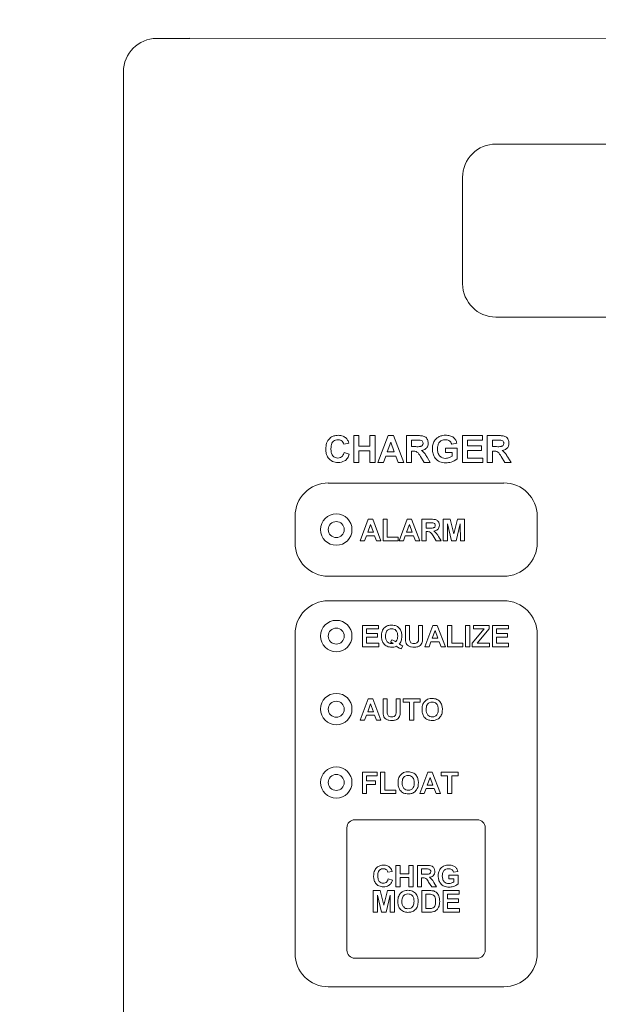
# Paper-space layout '2' of a CAD drawing. Header units: inches. Extents: x 1 to 109, y 1 to 85.
# Tile 113 of 134: x 52.61 to 54.42, y 56.09 to 59.18. Entities that reach past the tile are written whole.
import ezdxf

# ---------------------------------------------------------------- set-up
doc = ezdxf.new("R2010")
doc.units = ezdxf.units.IN
doc.header["$MEASUREMENT"] = 0
doc.styles.add('SLDTEXTSTYLE0', font='GOTHIC.TTF', dxfattribs={"width": 0.913})
doc.dimstyles.new('SLDDIMSTYLE1', dxfattribs={"dimtxt": 0.625, "dimasz": 0.65, "dimexe": 0, "dimexo": 0.0625, "dimgap": 0.15625, "dimtad": 0, "dimtih": 1, "dimtoh": 1, "dimlfac": 1.2, "dimrnd": 1e-09, "dimzin": 12, "dimdsep": 46, "dimtxsty": 'SLDTEXTSTYLE0', "dimblk1": 'NONE', "dimblk2": 'NONE', "dimsah": 1, "dimcen": 0.09, "dimadec": 0, "dimazin": 3, "dimtfac": 1, "dimtofl": 0, "dimtmove": 0, "dimatfit": 3, "dimldrblk": 'NONE', "dimfxl": 1, "dimfrac": 2, "dimtolj": 1, "dimtzin": 12, "dimarcsym": 0})

# ---------------------------------------------------------------- blocks, each defined once
blk = doc.blocks.new('_D_29')
at = {"color": 1, "linetype": 'Continuous', "lineweight": 0, "ltscale": 5}
for p, q in [((63.524, 65.2151), (63.524, 66.1994)), ((63.524, 65.2151), (64.1117, 64.2309)), ((64.1117, 64.2309), (64.1117, 42.2882))]:
    blk.add_line(p, q, dxfattribs=at)
at = {"color": 1, "linetype": 'Continuous', "lineweight": 0, "ltscale": 5, "insert": (63.2217, 66.1994), "char_height": 0.625, "attachment_point": 1, "rotation": 90, "style": 'SLDTEXTSTYLE0'}
blk.add_mtext('21.76', dxfattribs=at)
blk = doc.blocks.new('_NONE')
blk = doc.blocks.new('_D_30')
at = {"color": 1, "linetype": 'Continuous', "lineweight": 0, "ltscale": 5}
blk.add_line((64.5751, 42.3866), (64.5751, 66.1994), dxfattribs=at)
at = {"color": 1, "linetype": 'Continuous', "lineweight": 0, "ltscale": 5, "insert": (64.2728, 66.1994), "char_height": 0.625, "attachment_point": 1, "rotation": 90, "style": 'SLDTEXTSTYLE0'}
blk.add_mtext('22.31', dxfattribs=at)
blk = doc.blocks.new('_D_31')
at = {"color": 1, "linetype": 'Continuous', "lineweight": 0, "ltscale": 5}
for p, q in [((65.545, 65.2151), (65.545, 66.1994)), ((65.545, 65.2151), (65.0909, 64.2309)), ((65.0909, 64.2309), (65.0909, 63.3928))]:
    blk.add_line(p, q, dxfattribs=at)
at = {"color": 1, "linetype": 'Continuous', "lineweight": 0, "ltscale": 5, "insert": (65.2428, 66.1994), "char_height": 0.625, "attachment_point": 1, "rotation": 90, "style": 'SLDTEXTSTYLE0'}
blk.add_mtext('22.93', dxfattribs=at)

psp = doc.layouts.new('2')

# ---------------------------------------------------------------- linework, layer by layer
at = {"color": 7, "linetype": 'Continuous', "lineweight": 15, "ltscale": 5}
for p, q in [((53.0389, 59.1164), (53.143, 59.1164)), ((53.143, 59.1169), (53.143, 59.1164)), ((57.6222, 59.1165), (53.143, 59.1169)), ((52.9347, 54.2307), (52.9347, 59.0123)), ((56.5597, 58.786), (54.1014, 58.786)), ((53.9972, 58.6818), (53.9972, 58.3485)), ((54.1014, 58.2443), (56.5597, 58.2443)), ((53.656, 57.7889), (53.656, 57.8732)), ((53.656, 57.8732), (53.6722, 57.8732)), ((53.6722, 57.8732), (53.6722, 57.8397)), ((53.7068, 57.8397), (53.7068, 57.8732)), ((53.7068, 57.8732), (53.723, 57.8732)), ((53.723, 57.8732), (53.723, 57.7889)), ((53.7317, 57.7889), (53.7635, 57.8732)), ((53.7635, 57.8732), (53.7807, 57.8732)), ((53.7807, 57.8732), (53.8127, 57.7889)), ((53.8213, 57.7889), (53.8213, 57.8732)), ((53.8213, 57.8732), (53.8567, 57.8732)), ((53.8513, 57.8592), (53.8375, 57.8592)), ((53.8375, 57.8592), (53.8375, 57.8386)), ((53.9963, 57.8732), (54.059, 57.8732)), ((53.9963, 57.7889), (53.9963, 57.8732)), ((54.059, 57.8592), (54.0125, 57.8592)), ((54.0125, 57.8592), (54.0125, 57.8408)), ((54.059, 57.8732), (54.059, 57.8592)), ((54.0741, 57.7889), (54.0741, 57.8732)), ((54.0741, 57.8732), (54.1095, 57.8732)), ((54.1041, 57.8592), (54.0903, 57.8592)), ((54.0903, 57.8592), (54.0903, 57.8386)), ((53.6409, 57.8494), (53.6247, 57.8462)), ((53.6722, 57.8397), (53.7068, 57.8397)), ((53.7068, 57.8257), (53.6722, 57.8257)), ((53.6722, 57.8257), (53.6722, 57.7889)), ((53.7068, 57.7889), (53.7068, 57.8257)), ((53.7722, 57.8527), (53.7611, 57.8224)), ((53.7832, 57.8224), (53.7722, 57.8527)), ((53.8375, 57.8386), (53.8506, 57.8386)), ((53.9434, 57.8203), (53.9434, 57.8343)), ((53.9434, 57.8343), (53.9801, 57.8343)), ((53.979, 57.8494), (53.9628, 57.8462)), ((53.9801, 57.8343), (53.9801, 57.8005)), ((54.0125, 57.8408), (54.0557, 57.8408)), ((54.0557, 57.8268), (54.0125, 57.8268)), ((54.0125, 57.8268), (54.0125, 57.803)), ((54.0557, 57.8408), (54.0557, 57.8268)), ((54.0903, 57.8386), (54.1034, 57.8386)), ((53.6258, 57.8203), (53.642, 57.8149)), ((53.7561, 57.8084), (53.7489, 57.7889)), ((53.7884, 57.8084), (53.7561, 57.8084)), ((53.7611, 57.8224), (53.7832, 57.8224)), ((53.7955, 57.7889), (53.7884, 57.8084)), ((53.8412, 57.8246), (53.8375, 57.8246)), ((53.8375, 57.8246), (53.8375, 57.7889)), ((53.8769, 57.7889), (53.8649, 57.8081)), ((53.8857, 57.8056), (53.8959, 57.7889)), ((53.9639, 57.8203), (53.9434, 57.8203)), ((53.9639, 57.8093), (53.9639, 57.8203)), ((54.0125, 57.803), (54.0601, 57.803)), ((54.0601, 57.803), (54.0601, 57.7889)), ((54.0939, 57.8246), (54.0903, 57.8246)), ((54.0903, 57.8246), (54.0903, 57.7889)), ((54.1297, 57.7889), (54.1177, 57.8081)), ((54.1384, 57.8056), (54.1487, 57.7889)), ((53.6722, 57.7889), (53.656, 57.7889)), ((53.723, 57.7889), (53.7068, 57.7889)), ((53.7489, 57.7889), (53.7317, 57.7889)), ((53.8127, 57.7889), (53.7955, 57.7889)), ((53.8375, 57.7889), (53.8213, 57.7889)), ((53.8959, 57.7889), (53.8769, 57.7889)), ((54.0601, 57.7889), (53.9963, 57.7889)), ((54.0903, 57.7889), (54.0741, 57.7889)), ((54.1487, 57.7889), (54.1297, 57.7889)), ((54.1264, 57.7248), (53.5764, 57.7248)), ((53.4722, 57.6207), (53.4722, 57.5373)), ((53.6763, 57.5441), (53.7017, 57.6115)), ((53.7017, 57.6115), (53.7155, 57.6115)), ((53.7155, 57.6115), (53.7411, 57.5441)), ((53.748, 57.5441), (53.748, 57.6115)), ((53.748, 57.6115), (53.761, 57.6115)), ((53.761, 57.6115), (53.761, 57.5553)), ((53.7981, 57.5441), (53.8236, 57.6115)), ((53.8236, 57.6115), (53.8373, 57.6115)), ((53.8373, 57.6115), (53.8629, 57.5441)), ((53.8698, 57.5441), (53.8698, 57.6115)), ((53.8698, 57.6115), (53.8981, 57.6115)), ((53.9364, 57.5441), (53.9364, 57.6115)), ((53.9364, 57.6115), (53.9583, 57.6115)), ((53.9583, 57.6115), (53.9697, 57.5655)), ((53.9697, 57.5655), (53.981, 57.6115)), ((53.981, 57.6115), (54.0029, 57.6115)), ((54.0029, 57.6115), (54.0029, 57.5441)), ((54.2305, 57.5373), (54.2305, 57.6207)), ((53.7087, 57.5951), (53.6998, 57.5709)), ((53.7175, 57.5709), (53.7087, 57.5951)), ((53.8305, 57.5951), (53.8217, 57.5709)), ((53.8394, 57.5709), (53.8305, 57.5951)), ((53.8938, 57.6003), (53.8828, 57.6003)), ((53.8828, 57.6003), (53.8828, 57.5838)), ((53.8828, 57.5838), (53.8932, 57.5838)), ((53.9498, 57.5972), (53.9494, 57.5441)), ((53.9624, 57.5441), (53.9498, 57.5972)), ((53.9895, 57.5972), (53.9769, 57.5441)), ((53.99, 57.5441), (53.9895, 57.5972)), ((53.6958, 57.5596), (53.6901, 57.5441)), ((53.7216, 57.5596), (53.6958, 57.5596)), ((53.6998, 57.5709), (53.7175, 57.5709)), ((53.7273, 57.5441), (53.7216, 57.5596)), ((53.761, 57.5553), (53.7955, 57.5553)), ((53.7955, 57.5553), (53.7955, 57.5441)), ((53.8176, 57.5596), (53.8119, 57.5441)), ((53.8435, 57.5596), (53.8176, 57.5596)), ((53.8217, 57.5709), (53.8394, 57.5709)), ((53.8492, 57.5441), (53.8435, 57.5596)), ((53.8857, 57.5726), (53.8828, 57.5726)), ((53.8828, 57.5726), (53.8828, 57.5441)), ((53.9143, 57.5441), (53.9047, 57.5594)), ((53.9213, 57.5574), (53.9295, 57.5441)), ((53.6901, 57.5441), (53.6763, 57.5441)), ((53.7411, 57.5441), (53.7273, 57.5441)), ((53.7955, 57.5441), (53.748, 57.5441)), ((53.8119, 57.5441), (53.7981, 57.5441)), ((53.8629, 57.5441), (53.8492, 57.5441)), ((53.8828, 57.5441), (53.8698, 57.5441)), ((53.9295, 57.5441), (53.9143, 57.5441)), ((53.9494, 57.5441), (53.9364, 57.5441)), ((53.9769, 57.5441), (53.9624, 57.5441)), ((54.0029, 57.5441), (53.99, 57.5441)), ((53.5764, 57.4332), (54.1264, 57.4332)), ((54.1264, 57.3561), (53.5764, 57.3561)), ((53.6832, 57.2118), (53.6832, 57.2792)), ((53.6832, 57.2792), (53.7333, 57.2792)), ((53.7333, 57.2792), (53.7333, 57.2679)), ((53.818, 57.2792), (53.831, 57.2792)), ((53.818, 57.2434), (53.818, 57.2792)), ((53.831, 57.2792), (53.831, 57.2426)), ((53.8586, 57.2418), (53.8586, 57.2792)), ((53.8586, 57.2792), (53.8716, 57.2792)), ((53.8716, 57.2792), (53.8716, 57.2439)), ((53.8785, 57.2118), (53.904, 57.2792)), ((53.904, 57.2792), (53.9177, 57.2792)), ((53.9177, 57.2792), (53.9433, 57.2118)), ((53.9502, 57.2792), (53.9632, 57.2792)), ((53.9502, 57.2118), (53.9502, 57.2792)), ((53.9632, 57.2792), (53.9632, 57.223)), ((54.0064, 57.2118), (54.0064, 57.2792)), ((54.0064, 57.2792), (54.0194, 57.2792)), ((54.0194, 57.2792), (54.0194, 57.2118)), ((54.0315, 57.2679), (54.0315, 57.2792)), ((54.0315, 57.2792), (54.0807, 57.2792)), ((54.0807, 57.2792), (54.0807, 57.2679)), ((54.0902, 57.2118), (54.0902, 57.2792)), ((54.0902, 57.2792), (54.1404, 57.2792)), ((54.1404, 57.2792), (54.1404, 57.2679)), ((53.4722, 57.2519), (53.4722, 56.2519)), ((53.7333, 57.2679), (53.6961, 57.2679)), ((53.6961, 57.2679), (53.6961, 57.2532)), ((53.6961, 57.2532), (53.7307, 57.2532)), ((53.7307, 57.242), (53.6961, 57.242)), ((53.6961, 57.242), (53.6961, 57.223)), ((53.7307, 57.2532), (53.7307, 57.242)), ((53.9109, 57.2627), (53.9021, 57.2386)), ((53.9198, 57.2386), (53.9109, 57.2627)), ((54.0271, 57.2239), (54.0643, 57.2679)), ((54.0643, 57.2679), (54.0315, 57.2679)), ((54.0807, 57.2679), (54.0428, 57.223)), ((54.1404, 57.2679), (54.1032, 57.2679)), ((54.1032, 57.2679), (54.1032, 57.2532)), ((54.1032, 57.2532), (54.1378, 57.2532)), ((54.1378, 57.242), (54.1032, 57.242)), ((54.1032, 57.242), (54.1032, 57.223)), ((54.1378, 57.2532), (54.1378, 57.242)), ((54.2306, 56.2519), (54.2305, 57.2519)), ((53.7342, 57.2118), (53.6832, 57.2118)), ((53.6961, 57.223), (53.7342, 57.223)), ((53.7342, 57.223), (53.7342, 57.2118)), ((53.7713, 57.2265), (53.7751, 57.2342)), ((53.8094, 57.2152), (53.8044, 57.2057)), ((53.8923, 57.2118), (53.8785, 57.2118)), ((53.898, 57.2273), (53.8923, 57.2118)), ((53.9239, 57.2273), (53.898, 57.2273)), ((53.9021, 57.2386), (53.9198, 57.2386)), ((53.9296, 57.2118), (53.9239, 57.2273)), ((53.9433, 57.2118), (53.9296, 57.2118)), ((53.9978, 57.2118), (53.9502, 57.2118)), ((53.9632, 57.223), (53.9978, 57.223)), ((53.9978, 57.223), (53.9978, 57.2118)), ((54.0194, 57.2118), (54.0064, 57.2118)), ((54.0271, 57.2118), (54.0271, 57.2239)), ((54.0816, 57.2118), (54.0271, 57.2118)), ((54.0428, 57.223), (54.0816, 57.223)), ((54.0816, 57.223), (54.0816, 57.2118)), ((54.1412, 57.2118), (54.0902, 57.2118)), ((54.1032, 57.223), (54.1412, 57.223)), ((54.1412, 57.223), (54.1412, 57.2118)), ((53.6763, 56.9821), (53.7017, 57.0495)), ((53.7087, 57.0331), (53.6998, 57.0089)), ((53.7017, 57.0495), (53.7155, 57.0495)), ((53.7175, 57.0089), (53.7087, 57.0331)), ((53.7155, 57.0495), (53.7411, 56.9821)), ((53.748, 57.0495), (53.761, 57.0495)), ((53.748, 57.0137), (53.748, 57.0495)), ((53.761, 57.0495), (53.761, 57.0129)), ((53.7886, 57.0121), (53.7886, 57.0495)), ((53.7886, 57.0495), (53.8016, 57.0495)), ((53.8016, 57.0495), (53.8016, 57.0142)), ((53.8111, 57.0383), (53.8111, 57.0495)), ((53.8111, 57.0495), (53.8638, 57.0495)), ((53.831, 57.0383), (53.8111, 57.0383)), ((53.831, 56.9821), (53.831, 57.0383)), ((53.8638, 57.0383), (53.8439, 57.0383)), ((53.8439, 57.0383), (53.8439, 56.9821)), ((53.8638, 57.0495), (53.8638, 57.0383)), ((53.6958, 56.9976), (53.6901, 56.9821)), ((53.7216, 56.9976), (53.6958, 56.9976)), ((53.6998, 57.0089), (53.7175, 57.0089)), ((53.7273, 56.9821), (53.7216, 56.9976)), ((53.6901, 56.9821), (53.6763, 56.9821)), ((53.7411, 56.9821), (53.7273, 56.9821)), ((53.8439, 56.9821), (53.831, 56.9821)), ((53.6832, 56.7524), (53.6832, 56.8198)), ((53.6832, 56.8198), (53.729, 56.8198)), ((53.729, 56.8086), (53.6961, 56.8086)), ((53.6961, 56.8086), (53.6961, 56.7922)), ((53.729, 56.8198), (53.729, 56.8086)), ((53.7402, 56.7524), (53.7402, 56.8198)), ((53.7402, 56.8198), (53.7532, 56.8198)), ((53.7532, 56.8198), (53.7532, 56.7637)), ((53.8629, 56.7524), (53.8884, 56.8198)), ((53.8884, 56.8198), (53.9022, 56.8198)), ((53.9022, 56.8198), (53.9278, 56.7524)), ((53.9303, 56.8086), (53.9303, 56.8198)), ((53.9303, 56.8198), (53.9831, 56.8198)), ((53.9502, 56.8086), (53.9303, 56.8086)), ((53.9502, 56.7524), (53.9502, 56.8086)), ((53.9831, 56.8086), (53.9632, 56.8086)), ((53.9632, 56.8086), (53.9632, 56.7524)), ((53.9831, 56.8198), (53.9831, 56.8086)), ((53.6961, 56.7922), (53.7247, 56.7922)), ((53.7247, 56.7809), (53.6961, 56.7809)), ((53.6961, 56.7809), (53.6961, 56.7524)), ((53.7247, 56.7922), (53.7247, 56.7809)), ((53.8953, 56.8034), (53.8865, 56.7792)), ((53.8865, 56.7792), (53.9042, 56.7792)), ((53.9042, 56.7792), (53.8953, 56.8034)), ((53.6961, 56.7524), (53.6832, 56.7524)), ((53.7878, 56.7524), (53.7402, 56.7524)), ((53.7532, 56.7637), (53.7878, 56.7637)), ((53.7878, 56.7637), (53.7878, 56.7524)), ((53.8768, 56.7524), (53.8629, 56.7524)), ((53.8825, 56.768), (53.8768, 56.7524)), ((53.9083, 56.768), (53.8825, 56.768)), ((53.914, 56.7524), (53.9083, 56.768)), ((53.9278, 56.7524), (53.914, 56.7524)), ((53.9632, 56.7524), (53.9502, 56.7524)), ((54.0431, 56.6707), (53.6597, 56.6707)), ((53.6347, 56.6457), (53.6347, 56.2623)), ((54.0681, 56.2623), (54.0681, 56.6457)), ((53.7762, 56.5088), (53.7632, 56.5062)), ((53.7883, 56.4604), (53.7883, 56.5278)), ((53.7883, 56.5278), (53.8013, 56.5278)), ((53.8013, 56.5278), (53.8013, 56.5011)), ((53.8013, 56.5011), (53.8289, 56.5011)), ((53.8289, 56.5011), (53.8289, 56.5278)), ((53.8289, 56.5278), (53.8419, 56.5278)), ((53.8419, 56.5278), (53.8419, 56.4604)), ((53.8557, 56.4604), (53.8557, 56.5278)), ((53.8557, 56.5278), (53.884, 56.5278)), ((53.8797, 56.5166), (53.8687, 56.5166)), ((53.8687, 56.5166), (53.8687, 56.5002)), ((53.8687, 56.5002), (53.8791, 56.5002)), ((53.9819, 56.5088), (53.9689, 56.5062)), ((53.7641, 56.4855), (53.7771, 56.4812)), ((53.8289, 56.4898), (53.8013, 56.4898)), ((53.8013, 56.4898), (53.8013, 56.4604)), ((53.8289, 56.4604), (53.8289, 56.4898)), ((53.8716, 56.489), (53.8687, 56.489)), ((53.8687, 56.489), (53.8687, 56.4604)), ((53.9002, 56.4604), (53.8906, 56.4757)), ((53.9072, 56.4738), (53.9153, 56.4604)), ((53.9534, 56.4855), (53.9534, 56.4967)), ((53.9534, 56.4967), (53.9828, 56.4967)), ((53.9698, 56.4855), (53.9534, 56.4855)), ((53.9698, 56.4767), (53.9698, 56.4855)), ((53.9828, 56.4967), (53.9828, 56.4697)), ((53.717, 56.3815), (53.717, 56.4489)), ((53.717, 56.4489), (53.7389, 56.4489)), ((53.7389, 56.4489), (53.7503, 56.4029)), ((53.7503, 56.4029), (53.7616, 56.4489)), ((53.7616, 56.4489), (53.7836, 56.4489)), ((53.7836, 56.4489), (53.7836, 56.3815)), ((53.8013, 56.4604), (53.7883, 56.4604)), ((53.8419, 56.4604), (53.8289, 56.4604)), ((53.8687, 56.4604), (53.8557, 56.4604)), ((53.8691, 56.4489), (53.8938, 56.4489)), ((53.8691, 56.3815), (53.8691, 56.4489)), ((53.9153, 56.4604), (53.9002, 56.4604)), ((53.9365, 56.3815), (53.9365, 56.4489)), ((53.9365, 56.4489), (53.9866, 56.4489)), ((53.9866, 56.4489), (53.9866, 56.4377)), ((53.7304, 56.4346), (53.73, 56.3815)), ((53.7431, 56.3815), (53.7304, 56.4346)), ((53.7702, 56.4346), (53.7575, 56.3815)), ((53.7706, 56.3815), (53.7702, 56.4346)), ((53.8885, 56.4377), (53.8821, 56.4377)), ((53.8821, 56.4377), (53.8821, 56.3927)), ((53.9866, 56.4377), (53.9495, 56.4377)), ((53.9495, 56.4377), (53.9495, 56.423)), ((53.9495, 56.423), (53.9841, 56.423)), ((53.9841, 56.4117), (53.9495, 56.4117)), ((53.9495, 56.4117), (53.9495, 56.3927)), ((53.9841, 56.423), (53.9841, 56.4117)), ((53.73, 56.3815), (53.717, 56.3815)), ((53.7575, 56.3815), (53.7431, 56.3815)), ((53.7836, 56.3815), (53.7706, 56.3815)), ((53.8946, 56.3815), (53.8691, 56.3815)), ((53.8821, 56.3927), (53.8927, 56.3927)), ((53.9875, 56.3815), (53.9365, 56.3815)), ((53.9495, 56.3927), (53.9875, 56.3927)), ((53.9875, 56.3927), (53.9875, 56.3815)), ((53.6597, 56.2373), (54.0431, 56.2373)), ((53.5764, 56.1477), (54.1264, 56.1477))]:
    psp.add_line(p, q, dxfattribs=at)
at = {"color": 7, "linetype": 'Continuous', "lineweight": 15, "ltscale": 25}
for centre, radius in [((53.6014, 57.579), 0.0492), ((53.6014, 57.579), 0.025), ((53.6014, 57.2457), 0.0492), ((53.6014, 57.2456), 0.025), ((53.6014, 57.017), 0.0492), ((53.6014, 57.0165), 0.025), ((53.6014, 56.7873), 0.0492), ((53.6014, 56.7873), 0.025)]:
    psp.add_circle(centre, radius, dxfattribs=at)
for centre, radius, start, end in [((53.0389, 59.0123), 0.1042, 90.0063, 180.0004), ((54.1014, 58.6818), 0.1042, 90.0004, 180.0004), ((54.1014, 58.3485), 0.1042, 180.0004, 270.0004), ((53.5764, 57.6207), 0.1042, 90.0008, 180.0008), ((54.1264, 57.6207), 0.1042, 0.0008, 90.0008), ((53.5764, 57.5373), 0.1042, 180.0008, 270.0008), ((54.1264, 57.5373), 0.1042, 270.0008, 0.0008), ((53.5764, 57.2519), 0.1042, 90.0008, 180.0004), ((54.1264, 57.2519), 0.1042, 0.0008, 90.0008), ((53.6597, 56.6457), 0.025, 90.0004, 180.0004), ((54.0431, 56.6457), 0.025, 0.0008, 90.0004), ((53.6597, 56.2623), 0.025, 180.0004, 270.0008), ((54.0431, 56.2623), 0.025, 270.0008, 0.0008), ((53.5764, 56.2519), 0.1042, 180.0004, 270.0008), ((54.1264, 56.2519), 0.1042, 270.0008, 0.0008)]:
    psp.add_arc(centre, radius, start, end, dxfattribs=at)
at = {"color": 7, "linetype": 'Continuous', "lineweight": 15, "ltscale": 5}
for points, knots in [([(53.5685, 57.8309), (53.5689, 57.8371), (53.5697, 57.8494), (53.5791, 57.8646), (53.593, 57.8731), (53.6027, 57.8739), (53.6075, 57.8743)], [0, 0, 0, 0, 0.280688, 0.559622, 0.779535, 1, 1, 1, 1]), ([(53.6064, 57.8602), (53.6039, 57.86), (53.5989, 57.8597), (53.5922, 57.8557), (53.5854, 57.8468), (53.585, 57.8382), (53.5847, 57.8321)], [0, 0, 0, 0, 0.18715, 0.37398, 0.560738, 1, 1, 1, 1]), ([(53.6247, 57.8462), (53.624, 57.8484), (53.6225, 57.8529), (53.6175, 57.8575), (53.6119, 57.8599), (53.6083, 57.8601), (53.6064, 57.8602)], [0, 0, 0, 0, 0.27983, 0.559275, 0.779493, 1, 1, 1, 1]), ([(53.6075, 57.8743), (53.6127, 57.8739), (53.622, 57.8732), (53.6292, 57.8676), (53.6324, 57.8651)], [0, 0, 0, 0, 0.5599132, 1, 1, 1, 1]), ([(53.6324, 57.8651), (53.6345, 57.8624), (53.6384, 57.8578), (53.6401, 57.852), (53.6409, 57.8494)], [0, 0, 0, 0, 0.55896, 1, 1, 1, 1]), ([(53.8642, 57.8589), (53.8618, 57.859), (53.8575, 57.8592), (53.8532, 57.8592), (53.8513, 57.8592)], [0, 0, 0, 0, 0.559921, 1, 1, 1, 1]), ([(53.8567, 57.8732), (53.8605, 57.8731), (53.8681, 57.873), (53.8779, 57.871), (53.8838, 57.866), (53.8882, 57.8595), (53.8889, 57.8537), (53.8894, 57.8499)], [0, 0, 0, 0, 0.251138, 0.500538, 0.625743, 0.751054, 1, 1, 1, 1]), ([(53.8732, 57.8491), (53.8731, 57.8505), (53.8728, 57.8532), (53.8698, 57.8574), (53.8663, 57.8583), (53.8642, 57.8589)], [0, 0, 0, 0, 0.2810837, 0.5612808, 1, 1, 1, 1]), ([(53.9023, 57.8314), (53.9026, 57.8357), (53.9032, 57.8444), (53.9079, 57.8558), (53.9149, 57.8648), (53.9208, 57.8683), (53.9237, 57.8701)], [0, 0, 0, 0, 0.280146, 0.55998, 0.779944, 1, 1, 1, 1]), ([(53.9434, 57.8602), (53.9394, 57.8599), (53.9314, 57.8591), (53.9226, 57.8512), (53.919, 57.8415), (53.9187, 57.8352), (53.9186, 57.832)], [0, 0, 0, 0, 0.279802, 0.558331, 0.778826, 1, 1, 1, 1]), ([(53.9237, 57.8701), (53.9273, 57.8715), (53.9337, 57.874), (53.9406, 57.8742), (53.9437, 57.8743)], [0, 0, 0, 0, 0.559238, 1, 1, 1, 1]), ([(53.9628, 57.8462), (53.962, 57.8485), (53.9603, 57.853), (53.955, 57.8576), (53.9491, 57.8599), (53.9453, 57.8601), (53.9434, 57.8602)], [0, 0, 0, 0, 0.279821, 0.559279, 0.7794658, 1, 1, 1, 1]), ([(53.9437, 57.8743), (53.9481, 57.8741), (53.9569, 57.8737), (53.9684, 57.8683), (53.9761, 57.8595), (53.9781, 57.8528), (53.979, 57.8494)], [0, 0, 0, 0, 0.280674, 0.55986, 0.779759, 1, 1, 1, 1]), ([(54.117, 57.8589), (54.1146, 57.859), (54.1103, 57.8592), (54.106, 57.8592), (54.1041, 57.8592)], [0, 0, 0, 0, 0.559921, 1, 1, 1, 1]), ([(54.1095, 57.8732), (54.1133, 57.8731), (54.1209, 57.873), (54.1307, 57.871), (54.1366, 57.866), (54.141, 57.8595), (54.1417, 57.8537), (54.1422, 57.8499)], [0, 0, 0, 0, 0.251138, 0.500538, 0.625743, 0.751054, 1, 1, 1, 1]), ([(54.126, 57.8491), (54.1259, 57.8505), (54.1256, 57.8532), (54.1225, 57.8574), (54.1191, 57.8583), (54.117, 57.8589)], [0, 0, 0, 0, 0.281084, 0.561281, 1, 1, 1, 1]), ([(53.607, 57.7889), (53.601, 57.7896), (53.5889, 57.7909), (53.5758, 57.8025), (53.5693, 57.8168), (53.5688, 57.8262), (53.5685, 57.8309)], [0, 0, 0, 0, 0.279571, 0.558708, 0.779053, 1, 1, 1, 1]), ([(53.5847, 57.8321), (53.5849, 57.8283), (53.5851, 57.8206), (53.589, 57.8103), (53.5972, 57.8039), (53.6033, 57.8033), (53.6063, 57.803)], [0, 0, 0, 0, 0.281346, 0.560537, 0.780083, 1, 1, 1, 1]), ([(53.8506, 57.8386), (53.8553, 57.8385), (53.8613, 57.8383), (53.8683, 57.8401), (53.8711, 57.8423), (53.8729, 57.8455), (53.8731, 57.8479), (53.8732, 57.8491)], [0, 0, 0, 0, 0.500908, 0.625718, 0.750365, 0.875021, 1, 1, 1, 1]), ([(53.8894, 57.8499), (53.8891, 57.8466), (53.8886, 57.8401), (53.8831, 57.8324), (53.8758, 57.8282), (53.8708, 57.8272), (53.8682, 57.8267)], [0, 0, 0, 0, 0.279943, 0.558974, 0.779184, 1, 1, 1, 1]), ([(53.8682, 57.8267), (53.8722, 57.8233), (53.8793, 57.8174), (53.8837, 57.8092), (53.8857, 57.8056)], [0, 0, 0, 0, 0.558188, 1, 1, 1, 1]), ([(53.9446, 57.7879), (53.9381, 57.7884), (53.9253, 57.7896), (53.9106, 57.8011), (53.9035, 57.8163), (53.9027, 57.8263), (53.9023, 57.8314)], [0, 0, 0, 0, 0.280091, 0.558748, 0.779191, 1, 1, 1, 1]), ([(53.9186, 57.832), (53.9187, 57.8279), (53.9191, 57.8197), (53.9245, 57.809), (53.9336, 57.8028), (53.9401, 57.8022), (53.9434, 57.8019)], [0, 0, 0, 0, 0.281036, 0.560006, 0.779769, 1, 1, 1, 1]), ([(54.1034, 57.8386), (54.1081, 57.8385), (54.1141, 57.8383), (54.1211, 57.8401), (54.1239, 57.8423), (54.1257, 57.8455), (54.1259, 57.8479), (54.126, 57.8491)], [0, 0, 0, 0, 0.500908, 0.625718, 0.750365, 0.875021, 1, 1, 1, 1]), ([(54.1422, 57.8499), (54.1419, 57.8466), (54.1413, 57.8401), (54.1359, 57.8324), (54.1285, 57.8282), (54.1235, 57.8272), (54.121, 57.8267)], [0, 0, 0, 0, 0.279943, 0.558974, 0.779184, 1, 1, 1, 1]), ([(54.121, 57.8267), (54.125, 57.8234), (54.1321, 57.8174), (54.1365, 57.8092), (54.1384, 57.8056)], [0, 0, 0, 0, 0.558188, 1, 1, 1, 1]), ([(53.6063, 57.803), (53.609, 57.8032), (53.6143, 57.8038), (53.6223, 57.8097), (53.6245, 57.8162), (53.6258, 57.8203)], [0, 0, 0, 0, 0.280473, 0.560455, 1, 1, 1, 1]), ([(53.642, 57.8149), (53.6405, 57.8107), (53.6375, 57.8024), (53.6256, 57.7909), (53.614, 57.7897), (53.607, 57.7889)], [0, 0, 0, 0, 0.2812765, 0.5613988, 1, 1, 1, 1]), ([(53.8649, 57.8081), (53.8619, 57.8132), (53.8577, 57.8203), (53.848, 57.8247), (53.8434, 57.8246), (53.8412, 57.8246)], [0, 0, 0, 0, 0.5609861, 0.7793046, 1, 1, 1, 1]), ([(53.9434, 57.8019), (53.9475, 57.8024), (53.955, 57.8034), (53.9612, 57.8075), (53.9639, 57.8093)], [0, 0, 0, 0, 0.559098, 1, 1, 1, 1]), ([(53.9801, 57.8005), (53.974, 57.7965), (53.9632, 57.7894), (53.9503, 57.7883), (53.9446, 57.7879)], [0, 0, 0, 0, 0.558963, 1, 1, 1, 1]), ([(54.1177, 57.8081), (54.1147, 57.8132), (54.1105, 57.8203), (54.1008, 57.8247), (54.0962, 57.8246), (54.0939, 57.8246)], [0, 0, 0, 0, 0.560986, 0.779305, 1, 1, 1, 1]), ([(53.8981, 57.6115), (53.9012, 57.6115), (53.9073, 57.6114), (53.9151, 57.6097), (53.9199, 57.6057), (53.9234, 57.6006), (53.9239, 57.5959), (53.9243, 57.5928)], [0, 0, 0, 0, 0.251138, 0.500538, 0.625743, 0.751054, 1, 1, 1, 1]), ([(53.8932, 57.5838), (53.8971, 57.5837), (53.9018, 57.5836), (53.9074, 57.585), (53.9097, 57.5868), (53.9111, 57.5894), (53.9113, 57.5913), (53.9113, 57.5922)], [0, 0, 0, 0, 0.500908, 0.625718, 0.750365, 0.875021, 1, 1, 1, 1]), ([(53.9041, 57.6001), (53.9022, 57.6001), (53.8988, 57.6003), (53.8953, 57.6003), (53.8938, 57.6003)], [0, 0, 0, 0, 0.559921, 1, 1, 1, 1]), ([(53.9113, 57.5922), (53.9112, 57.5933), (53.9111, 57.5955), (53.9086, 57.5989), (53.9058, 57.5996), (53.9041, 57.6001)], [0, 0, 0, 0, 0.281084, 0.561281, 1, 1, 1, 1]), ([(53.9243, 57.5928), (53.9241, 57.5902), (53.9236, 57.585), (53.9192, 57.5789), (53.9134, 57.5755), (53.9094, 57.5747), (53.9074, 57.5743)], [0, 0, 0, 0, 0.279943, 0.558974, 0.779184, 1, 1, 1, 1]), ([(53.9047, 57.5594), (53.9023, 57.5635), (53.8989, 57.5692), (53.8912, 57.5727), (53.8875, 57.5726), (53.8857, 57.5726)], [0, 0, 0, 0, 0.560986, 0.779305, 1, 1, 1, 1]), ([(53.9074, 57.5743), (53.9106, 57.5716), (53.9163, 57.5668), (53.9198, 57.5603), (53.9213, 57.5574)], [0, 0, 0, 0, 0.558188, 1, 1, 1, 1]), ([(53.7428, 57.2455), (53.7431, 57.2505), (53.7438, 57.2605), (53.7516, 57.2727), (53.7631, 57.2792), (53.771, 57.2798), (53.7749, 57.28)], [0, 0, 0, 0, 0.280611, 0.559473, 0.779376, 1, 1, 1, 1]), ([(53.7749, 57.28), (53.7799, 57.2796), (53.7899, 57.2787), (53.801, 57.2692), (53.8061, 57.2574), (53.8066, 57.2496), (53.8068, 57.2457)], [0, 0, 0, 0, 0.279931, 0.558662, 0.778972, 1, 1, 1, 1]), ([(53.7752, 57.2109), (53.7701, 57.2113), (53.76, 57.2121), (53.7486, 57.2216), (53.7434, 57.2336), (53.743, 57.2415), (53.7428, 57.2455)], [0, 0, 0, 0, 0.280094, 0.55863, 0.778953, 1, 1, 1, 1]), ([(53.7748, 57.2688), (53.7716, 57.2684), (53.7653, 57.2677), (53.7567, 57.259), (53.7561, 57.2507), (53.7558, 57.2456)], [0, 0, 0, 0, 0.280274, 0.559935, 1, 1, 1, 1]), ([(53.7558, 57.2456), (53.7559, 57.2425), (53.7562, 57.2362), (53.76, 57.2281), (53.7666, 57.2229), (53.7716, 57.2224), (53.7741, 57.2221)], [0, 0, 0, 0, 0.281112, 0.560283, 0.780117, 1, 1, 1, 1]), ([(53.7938, 57.2454), (53.7937, 57.2486), (53.7934, 57.255), (53.7893, 57.2632), (53.7823, 57.2681), (53.7773, 57.2686), (53.7748, 57.2688)], [0, 0, 0, 0, 0.281125, 0.560142, 0.779815, 1, 1, 1, 1]), ([(53.7878, 57.2278), (53.7898, 57.2308), (53.7935, 57.2361), (53.7937, 57.2426), (53.7938, 57.2454)], [0, 0, 0, 0, 0.557902, 1, 1, 1, 1]), ([(53.8068, 57.2457), (53.8067, 57.2428), (53.8065, 57.2376), (53.805, 57.2327), (53.8044, 57.2305)], [0, 0, 0, 0, 0.56001, 1, 1, 1, 1]), ([(53.8193, 57.2263), (53.8189, 57.2295), (53.818, 57.2351), (53.818, 57.2408), (53.818, 57.2434)], [0, 0, 0, 0, 0.559743, 1, 1, 1, 1]), ([(53.831, 57.2426), (53.8309, 57.2405), (53.8309, 57.2367), (53.8313, 57.2329), (53.8315, 57.2313)], [0, 0, 0, 0, 0.56018, 1, 1, 1, 1]), ([(53.8452, 57.2221), (53.8476, 57.2222), (53.8511, 57.2224), (53.8552, 57.225), (53.8595, 57.2307), (53.859, 57.2369), (53.8586, 57.2418)], [0, 0, 0, 0, 0.2500196, 0.3751432, 0.500353, 1, 1, 1, 1]), ([(53.8716, 57.2439), (53.8717, 57.2393), (53.8718, 57.2302), (53.8675, 57.2172), (53.8564, 57.2114), (53.8492, 57.211), (53.8456, 57.2109)], [0, 0, 0, 0, 0.28222, 0.55919, 0.778866, 1, 1, 1, 1]), ([(53.7796, 57.223), (53.7781, 57.2238), (53.7755, 57.2251), (53.7726, 57.226), (53.7713, 57.2265)], [0, 0, 0, 0, 0.55996, 1, 1, 1, 1]), ([(53.7741, 57.2221), (53.7751, 57.2222), (53.777, 57.2223), (53.7788, 57.2228), (53.7796, 57.223)], [0, 0, 0, 0, 0.559889, 1, 1, 1, 1]), ([(53.7751, 57.2342), (53.7776, 57.2333), (53.7821, 57.2316), (53.786, 57.229), (53.7878, 57.2278)], [0, 0, 0, 0, 0.55986, 1, 1, 1, 1]), ([(53.7895, 57.2138), (53.7869, 57.2128), (53.7823, 57.2111), (53.7773, 57.211), (53.7752, 57.2109)], [0, 0, 0, 0, 0.5596432, 1, 1, 1, 1]), ([(53.7984, 57.208), (53.7968, 57.2091), (53.7938, 57.211), (53.7908, 57.2129), (53.7895, 57.2138)], [0, 0, 0, 0, 0.559954, 1, 1, 1, 1]), ([(53.8044, 57.2305), (53.8035, 57.2286), (53.802, 57.2251), (53.7996, 57.2221), (53.7986, 57.2208)], [0, 0, 0, 0, 0.559768, 1, 1, 1, 1]), ([(53.7986, 57.2208), (53.8005, 57.2196), (53.8039, 57.2174), (53.8077, 57.2159), (53.8094, 57.2152)], [0, 0, 0, 0, 0.559937, 1, 1, 1, 1]), ([(53.8456, 57.2109), (53.8425, 57.211), (53.8363, 57.2111), (53.828, 57.214), (53.8219, 57.2195), (53.8202, 57.224), (53.8193, 57.2263)], [0, 0, 0, 0, 0.28103, 0.560407, 0.780283, 1, 1, 1, 1]), ([(53.8315, 57.2313), (53.8321, 57.2297), (53.8332, 57.2265), (53.8382, 57.2227), (53.8425, 57.2223), (53.8452, 57.2221)], [0, 0, 0, 0, 0.280066, 0.560124, 1, 1, 1, 1]), ([(53.8044, 57.2057), (53.8033, 57.2061), (53.8012, 57.2067), (53.7993, 57.2076), (53.7984, 57.208)], [0, 0, 0, 0, 0.559851, 1, 1, 1, 1]), ([(53.8699, 57.0154), (53.8699, 57.0187), (53.8701, 57.0246), (53.872, 57.0301), (53.8729, 57.0325)], [0, 0, 0, 0, 0.560171, 1, 1, 1, 1]), ([(53.8729, 57.0325), (53.8749, 57.0361), (53.8784, 57.0425), (53.8847, 57.0461), (53.8875, 57.0477)], [0, 0, 0, 0, 0.559956, 1, 1, 1, 1]), ([(53.9019, 57.0391), (53.8987, 57.0388), (53.8923, 57.038), (53.8837, 57.0293), (53.8832, 57.0209), (53.8828, 57.0158)], [0, 0, 0, 0, 0.280278, 0.559877, 1, 1, 1, 1]), ([(53.8875, 57.0477), (53.8901, 57.0486), (53.8947, 57.0502), (53.8996, 57.0503), (53.9017, 57.0504)], [0, 0, 0, 0, 0.559564, 1, 1, 1, 1]), ([(53.9017, 57.0504), (53.9068, 57.0499), (53.9168, 57.0489), (53.9279, 57.0394), (53.9332, 57.0275), (53.9336, 57.0196), (53.9338, 57.0157)], [0, 0, 0, 0, 0.279831, 0.558669, 0.779006, 1, 1, 1, 1]), ([(53.9208, 57.016), (53.9207, 57.0192), (53.9204, 57.0255), (53.9164, 57.0337), (53.9094, 57.0385), (53.9044, 57.0389), (53.9019, 57.0391)], [0, 0, 0, 0, 0.281087, 0.560013, 0.779691, 1, 1, 1, 1]), ([(53.7493, 56.9967), (53.7489, 56.9998), (53.748, 57.0055), (53.748, 57.0112), (53.748, 57.0137)], [0, 0, 0, 0, 0.559743, 1, 1, 1, 1]), ([(53.7756, 56.9812), (53.7725, 56.9813), (53.7663, 56.9814), (53.758, 56.9844), (53.7519, 56.9898), (53.7502, 56.9944), (53.7493, 56.9967)], [0, 0, 0, 0, 0.28103, 0.560407, 0.780283, 1, 1, 1, 1]), ([(53.761, 57.0129), (53.7609, 57.0108), (53.7609, 57.007), (53.7613, 57.0033), (53.7615, 57.0016)], [0, 0, 0, 0, 0.56018, 1, 1, 1, 1]), ([(53.7615, 57.0016), (53.7621, 57), (53.7632, 56.9968), (53.7682, 56.993), (53.7725, 56.9927), (53.7752, 56.9925)], [0, 0, 0, 0, 0.280066, 0.560124, 1, 1, 1, 1]), ([(53.7752, 56.9925), (53.7776, 56.9926), (53.7811, 56.9927), (53.7852, 56.9953), (53.7895, 57.001), (53.789, 57.0072), (53.7886, 57.0121)], [0, 0, 0, 0, 0.25002, 0.375143, 0.500353, 1, 1, 1, 1]), ([(53.8016, 57.0142), (53.8017, 57.0097), (53.8018, 57.0006), (53.7975, 56.9876), (53.7864, 56.9817), (53.7792, 56.9814), (53.7756, 56.9812)], [0, 0, 0, 0, 0.28222, 0.55919, 0.778866, 1, 1, 1, 1]), ([(53.9019, 56.9812), (53.8969, 56.9817), (53.887, 56.9826), (53.8758, 56.9919), (53.8705, 57.0037), (53.8701, 57.0115), (53.8699, 57.0154)], [0, 0, 0, 0, 0.279942, 0.558704, 0.779045, 1, 1, 1, 1]), ([(53.8828, 57.0158), (53.883, 57.0126), (53.8833, 57.0063), (53.8875, 56.9982), (53.8944, 56.9932), (53.8994, 56.9927), (53.9019, 56.9925)], [0, 0, 0, 0, 0.281021, 0.560116, 0.779939, 1, 1, 1, 1]), ([(53.9019, 56.9925), (53.9051, 56.9929), (53.9115, 56.9937), (53.9199, 57.0026), (53.9205, 57.0109), (53.9208, 57.016)], [0, 0, 0, 0, 0.279991, 0.559768, 1, 1, 1, 1]), ([(53.9338, 57.0157), (53.9335, 57.0107), (53.9328, 57.0008), (53.925, 56.9887), (53.9136, 56.9821), (53.9058, 56.9815), (53.9019, 56.9812)], [0, 0, 0, 0, 0.280551, 0.559488, 0.779434, 1, 1, 1, 1]), ([(53.7977, 56.8029), (53.7997, 56.8064), (53.8032, 56.8129), (53.8096, 56.8165), (53.8123, 56.8181)], [0, 0, 0, 0, 0.559956, 1, 1, 1, 1]), ([(53.8267, 56.8095), (53.8235, 56.8091), (53.8171, 56.8084), (53.8085, 56.7996), (53.808, 56.7913), (53.8076, 56.7862)], [0, 0, 0, 0, 0.280278, 0.559877, 1, 1, 1, 1]), ([(53.8123, 56.8181), (53.8149, 56.8189), (53.8195, 56.8205), (53.8244, 56.8206), (53.8265, 56.8207)], [0, 0, 0, 0, 0.559564, 1, 1, 1, 1]), ([(53.8265, 56.8207), (53.8316, 56.8202), (53.8416, 56.8193), (53.8528, 56.8097), (53.858, 56.7978), (53.8584, 56.79), (53.8586, 56.786)], [0, 0, 0, 0, 0.279831, 0.558669, 0.779006, 1, 1, 1, 1]), ([(53.8457, 56.7864), (53.8455, 56.7895), (53.8452, 56.7959), (53.8412, 56.804), (53.8342, 56.8088), (53.8292, 56.8093), (53.8267, 56.8095)], [0, 0, 0, 0, 0.281087, 0.560013, 0.779691, 1, 1, 1, 1]), ([(53.7947, 56.7857), (53.7948, 56.789), (53.7949, 56.7949), (53.7968, 56.8004), (53.7977, 56.8029)], [0, 0, 0, 0, 0.560171, 1, 1, 1, 1]), ([(53.8267, 56.7516), (53.8218, 56.752), (53.8118, 56.7529), (53.8006, 56.7622), (53.7953, 56.774), (53.7949, 56.7818), (53.7947, 56.7857)], [0, 0, 0, 0, 0.279942, 0.558704, 0.779045, 1, 1, 1, 1]), ([(53.8076, 56.7862), (53.8078, 56.783), (53.8081, 56.7766), (53.8123, 56.7685), (53.8192, 56.7635), (53.8242, 56.763), (53.8267, 56.7628)], [0, 0, 0, 0, 0.281021, 0.560116, 0.779939, 1, 1, 1, 1]), ([(53.8267, 56.7628), (53.8299, 56.7632), (53.8363, 56.764), (53.8447, 56.7729), (53.8453, 56.7813), (53.8457, 56.7864)], [0, 0, 0, 0, 0.279991, 0.559768, 1, 1, 1, 1]), ([(53.8586, 56.786), (53.8583, 56.7811), (53.8576, 56.7711), (53.8498, 56.759), (53.8385, 56.7524), (53.8306, 56.7518), (53.8267, 56.7516)], [0, 0, 0, 0, 0.280551, 0.5594882, 0.779434, 1, 1, 1, 1]), ([(53.7183, 56.494), (53.7186, 56.4989), (53.7192, 56.5088), (53.7268, 56.5209), (53.7379, 56.5278), (53.7456, 56.5284), (53.7495, 56.5287)], [0, 0, 0, 0, 0.280688, 0.559622, 0.779535, 1, 1, 1, 1]), ([(53.7486, 56.5175), (53.7466, 56.5173), (53.7426, 56.517), (53.7372, 56.5139), (53.7318, 56.5067), (53.7315, 56.4998), (53.7313, 56.495)], [0, 0, 0, 0, 0.18715, 0.37398, 0.560738, 1, 1, 1, 1]), ([(53.7632, 56.5062), (53.7626, 56.508), (53.7615, 56.5116), (53.7575, 56.5153), (53.753, 56.5172), (53.7501, 56.5174), (53.7486, 56.5175)], [0, 0, 0, 0, 0.27983, 0.559275, 0.779493, 1, 1, 1, 1]), ([(53.7495, 56.5287), (53.7536, 56.5284), (53.761, 56.5279), (53.7668, 56.5233), (53.7694, 56.5213)], [0, 0, 0, 0, 0.559913, 1, 1, 1, 1]), ([(53.7694, 56.5213), (53.7711, 56.5192), (53.7742, 56.5155), (53.7756, 56.5109), (53.7762, 56.5088)], [0, 0, 0, 0, 0.55896, 1, 1, 1, 1]), ([(53.8791, 56.5002), (53.8829, 56.5001), (53.8877, 56.4999), (53.8933, 56.5014), (53.8956, 56.5032), (53.897, 56.5057), (53.8971, 56.5076), (53.8972, 56.5086)], [0, 0, 0, 0, 0.500908, 0.625718, 0.750365, 0.875021, 1, 1, 1, 1]), ([(53.89, 56.5164), (53.8881, 56.5165), (53.8846, 56.5166), (53.8812, 56.5166), (53.8797, 56.5166)], [0, 0, 0, 0, 0.559921, 1, 1, 1, 1]), ([(53.884, 56.5278), (53.8871, 56.5278), (53.8932, 56.5277), (53.901, 56.5261), (53.9057, 56.5221), (53.9092, 56.5169), (53.9098, 56.5123), (53.9102, 56.5092)], [0, 0, 0, 0, 0.251138, 0.500538, 0.625743, 0.751054, 1, 1, 1, 1]), ([(53.8972, 56.5086), (53.8971, 56.5097), (53.8969, 56.5119), (53.8945, 56.5152), (53.8917, 56.5159), (53.89, 56.5164)], [0, 0, 0, 0, 0.281084, 0.561281, 1, 1, 1, 1]), ([(53.9102, 56.5092), (53.9099, 56.5066), (53.9095, 56.5014), (53.9051, 56.4952), (53.8993, 56.4918), (53.8953, 56.491), (53.8933, 56.4906)], [0, 0, 0, 0, 0.279943, 0.558974, 0.779184, 1, 1, 1, 1]), ([(53.9205, 56.4944), (53.9207, 56.4979), (53.9212, 56.5048), (53.9249, 56.514), (53.9306, 56.5211), (53.9353, 56.5239), (53.9376, 56.5254)], [0, 0, 0, 0, 0.280146, 0.55998, 0.779944, 1, 1, 1, 1]), ([(53.9534, 56.5175), (53.9502, 56.5172), (53.9438, 56.5166), (53.9367, 56.5103), (53.9338, 56.5024), (53.9336, 56.4974), (53.9335, 56.4949)], [0, 0, 0, 0, 0.279802, 0.558331, 0.778826, 1, 1, 1, 1]), ([(53.9376, 56.5254), (53.9405, 56.5265), (53.9457, 56.5285), (53.9512, 56.5286), (53.9536, 56.5287)], [0, 0, 0, 0, 0.559238, 1, 1, 1, 1]), ([(53.9689, 56.5062), (53.9682, 56.5081), (53.9669, 56.5117), (53.9626, 56.5154), (53.958, 56.5172), (53.9549, 56.5174), (53.9534, 56.5175)], [0, 0, 0, 0, 0.279821, 0.559279, 0.779466, 1, 1, 1, 1]), ([(53.9536, 56.5287), (53.9571, 56.5285), (53.9642, 56.5282), (53.9734, 56.5239), (53.9795, 56.5169), (53.9811, 56.5115), (53.9819, 56.5088)], [0, 0, 0, 0, 0.280674, 0.55986, 0.779759, 1, 1, 1, 1]), ([(53.7491, 56.4604), (53.7442, 56.461), (53.7346, 56.462), (53.7241, 56.4713), (53.7189, 56.4827), (53.7185, 56.4902), (53.7183, 56.494)], [0, 0, 0, 0, 0.279571, 0.558708, 0.779053, 1, 1, 1, 1]), ([(53.7313, 56.495), (53.7314, 56.4919), (53.7316, 56.4858), (53.7347, 56.4775), (53.7413, 56.4724), (53.7461, 56.4719), (53.7485, 56.4717)], [0, 0, 0, 0, 0.281346, 0.560537, 0.780083, 1, 1, 1, 1]), ([(53.7485, 56.4717), (53.7506, 56.4719), (53.7549, 56.4723), (53.7613, 56.477), (53.763, 56.4823), (53.7641, 56.4855)], [0, 0, 0, 0, 0.2804733, 0.5604546, 1, 1, 1, 1]), ([(53.7771, 56.4812), (53.7759, 56.4778), (53.7735, 56.4712), (53.7639, 56.462), (53.7547, 56.461), (53.7491, 56.4604)], [0, 0, 0, 0, 0.281276, 0.561399, 1, 1, 1, 1]), ([(53.8906, 56.4757), (53.8882, 56.4798), (53.8848, 56.4855), (53.877, 56.489), (53.8734, 56.489), (53.8716, 56.489)], [0, 0, 0, 0, 0.560986, 0.779305, 1, 1, 1, 1]), ([(53.8933, 56.4906), (53.8964, 56.488), (53.9021, 56.4832), (53.9056, 56.4767), (53.9072, 56.4738)], [0, 0, 0, 0, 0.5581877, 1, 1, 1, 1]), ([(53.9543, 56.4596), (53.9492, 56.46), (53.9389, 56.4609), (53.9271, 56.4702), (53.9215, 56.4823), (53.9208, 56.4904), (53.9205, 56.4944)], [0, 0, 0, 0, 0.280091, 0.558748, 0.779191, 1, 1, 1, 1]), ([(53.9335, 56.4949), (53.9337, 56.4916), (53.934, 56.485), (53.9383, 56.4765), (53.9456, 56.4715), (53.9508, 56.471), (53.9534, 56.4708)], [0, 0, 0, 0, 0.281036, 0.560006, 0.779769, 1, 1, 1, 1]), ([(53.9534, 56.4708), (53.9567, 56.4712), (53.9626, 56.472), (53.9676, 56.4753), (53.9698, 56.4767)], [0, 0, 0, 0, 0.559098, 1, 1, 1, 1]), ([(53.9828, 56.4697), (53.9779, 56.4665), (53.9692, 56.4608), (53.9589, 56.4599), (53.9543, 56.4596)], [0, 0, 0, 0, 0.558963, 1, 1, 1, 1]), ([(53.7969, 56.4319), (53.7989, 56.4355), (53.8025, 56.4419), (53.8088, 56.4455), (53.8116, 56.4471)], [0, 0, 0, 0, 0.559956, 1, 1, 1, 1]), ([(53.826, 56.4385), (53.8228, 56.4382), (53.8164, 56.4374), (53.8078, 56.4287), (53.8072, 56.4203), (53.8069, 56.4152)], [0, 0, 0, 0, 0.280278, 0.559877, 1, 1, 1, 1]), ([(53.8116, 56.4471), (53.8142, 56.448), (53.8188, 56.4496), (53.8237, 56.4497), (53.8258, 56.4498)], [0, 0, 0, 0, 0.5595644, 1, 1, 1, 1]), ([(53.8258, 56.4498), (53.8308, 56.4493), (53.8409, 56.4483), (53.852, 56.4388), (53.8572, 56.4269), (53.8577, 56.419), (53.8579, 56.4151)], [0, 0, 0, 0, 0.279831, 0.558669, 0.779006, 1, 1, 1, 1]), ([(53.8449, 56.4154), (53.8448, 56.4186), (53.8445, 56.4249), (53.8404, 56.4331), (53.8335, 56.4379), (53.8285, 56.4383), (53.826, 56.4385)], [0, 0, 0, 0, 0.281087, 0.560013, 0.779691, 1, 1, 1, 1]), ([(53.8938, 56.4489), (53.8962, 56.4489), (53.9005, 56.4489), (53.9047, 56.448), (53.9066, 56.4476)], [0, 0, 0, 0, 0.5602382, 1, 1, 1, 1]), ([(53.9066, 56.4476), (53.9101, 56.446), (53.917, 56.4427), (53.9243, 56.4304), (53.9249, 56.4206), (53.9253, 56.4146)], [0, 0, 0, 0, 0.279072, 0.559338, 1, 1, 1, 1]), ([(53.7939, 56.4148), (53.794, 56.4181), (53.7942, 56.424), (53.7961, 56.4295), (53.7969, 56.4319)], [0, 0, 0, 0, 0.560171, 1, 1, 1, 1]), ([(53.826, 56.3806), (53.821, 56.3811), (53.8111, 56.382), (53.7999, 56.3913), (53.7946, 56.4031), (53.7941, 56.4109), (53.7939, 56.4148)], [0, 0, 0, 0, 0.279942, 0.558704, 0.779045, 1, 1, 1, 1]), ([(53.8069, 56.4152), (53.807, 56.4121), (53.8074, 56.4057), (53.8116, 56.3976), (53.8185, 56.3926), (53.8235, 56.3921), (53.826, 56.3919)], [0, 0, 0, 0, 0.281021, 0.560116, 0.779939, 1, 1, 1, 1]), ([(53.826, 56.3919), (53.8292, 56.3923), (53.8356, 56.3931), (53.844, 56.402), (53.8446, 56.4103), (53.8449, 56.4154)], [0, 0, 0, 0, 0.279991, 0.559768, 1, 1, 1, 1]), ([(53.8579, 56.4151), (53.8575, 56.4101), (53.8569, 56.4002), (53.849, 56.3881), (53.8377, 56.3815), (53.8299, 56.3809), (53.826, 56.3806)], [0, 0, 0, 0, 0.280551, 0.559488, 0.779434, 1, 1, 1, 1]), ([(53.9002, 56.437), (53.898, 56.4373), (53.8941, 56.4377), (53.8902, 56.4377), (53.8885, 56.4377)], [0, 0, 0, 0, 0.559753, 1, 1, 1, 1]), ([(53.9123, 56.4152), (53.9122, 56.4204), (53.912, 56.4277), (53.9061, 56.4352), (53.9022, 56.4364), (53.9002, 56.437)], [0, 0, 0, 0, 0.559429, 0.779516, 1, 1, 1, 1]), ([(53.9014, 56.3934), (53.9038, 56.3943), (53.9086, 56.3961), (53.912, 56.405), (53.9122, 56.4113), (53.9123, 56.4152)], [0, 0, 0, 0, 0.2781916, 0.558019, 1, 1, 1, 1]), ([(53.9253, 56.4146), (53.9252, 56.4118), (53.9251, 56.407), (53.9238, 56.4023), (53.9232, 56.4002)], [0, 0, 0, 0, 0.56008, 1, 1, 1, 1]), ([(53.8927, 56.3927), (53.8944, 56.3927), (53.8973, 56.3927), (53.9001, 56.3932), (53.9014, 56.3934)], [0, 0, 0, 0, 0.560216, 1, 1, 1, 1]), ([(53.9065, 56.3829), (53.9043, 56.3824), (53.9004, 56.3816), (53.8963, 56.3815), (53.8946, 56.3815)], [0, 0, 0, 0, 0.559579, 1, 1, 1, 1]), ([(53.9161, 56.3883), (53.9144, 56.387), (53.9116, 56.3847), (53.9081, 56.3835), (53.9065, 56.3829)], [0, 0, 0, 0, 0.559443, 1, 1, 1, 1]), ([(53.9232, 56.4002), (53.9223, 56.3978), (53.9206, 56.3934), (53.9174, 56.3899), (53.9161, 56.3883)], [0, 0, 0, 0, 0.560007, 1, 1, 1, 1])]:
    psp.add_open_spline(points, degree=3, knots=knots, dxfattribs=at)

# ---------------------------------------------------------------- dimensions: what is measured, and where the dimension line sits
at = {"color": 1, "linetype": 'Continuous', "lineweight": 0, "ltscale": 5}
for feature_location, offset, picture, middle in [((64.1117, 42.0382), (-0.5877, 24.1612), '_D_29', (63.524, 67.4923)), ((64.5751, 42.1366), (0, 24.0628), '_D_30', (64.5751, 67.4923)), ((65.0909, 63.1428), (0.4542, 3.0566), '_D_31', (65.545, 67.4923))]:
    dim = psp.add_ordinate_dim(feature_location=feature_location, offset=offset, dtype=1, origin=(45.9817, 42.3499), dimstyle='SLDDIMSTYLE1', dxfattribs=at)
    dim.commit()
    dim.dimension.update_dxf_attribs({"geometry": picture, "text_midpoint": middle})

doc.saveas('drawing.dxf')
